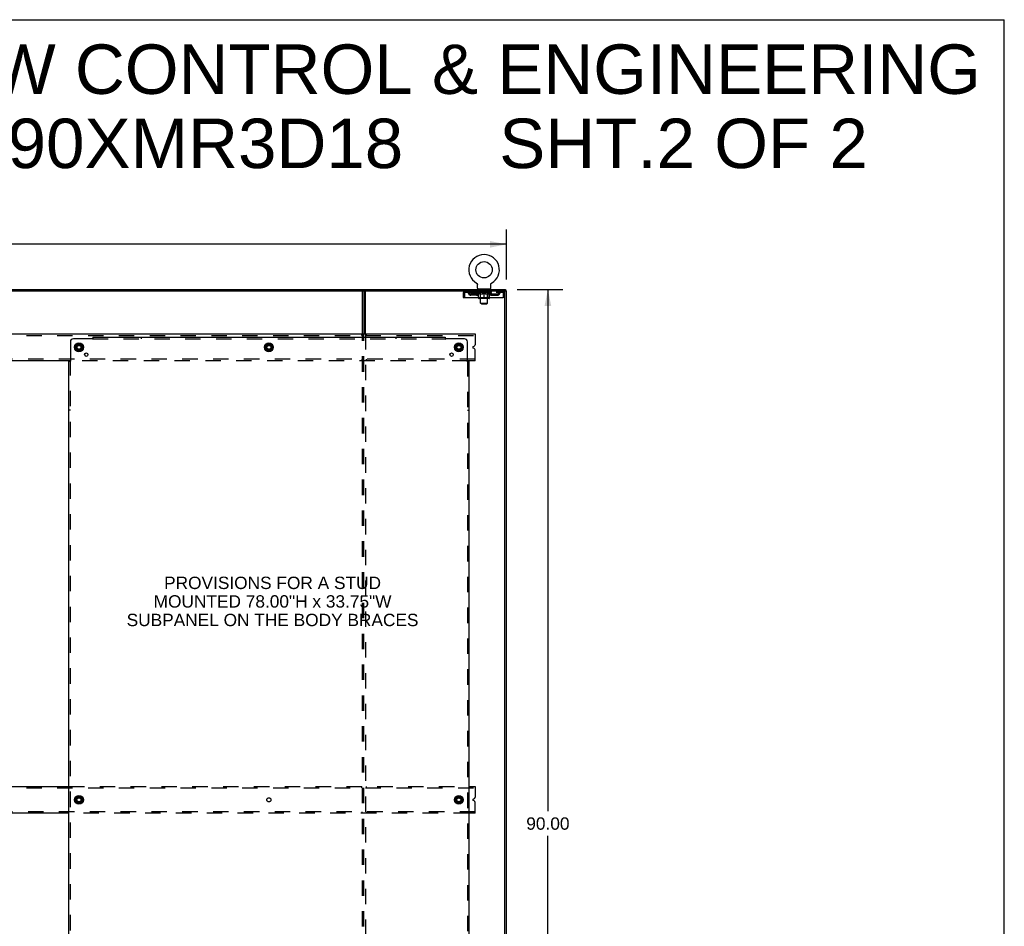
# Model space of a CAD drawing. Header units: inches. Extents: x 0 to 236, y 0 to 153.
# Tile 14 of 14: x 153 to 236, y 76 to 153. Entities that reach past the tile are written whole.
import ezdxf

# ---------------------------------------------------------------- set-up
doc = ezdxf.new("R2010")
doc.units = ezdxf.units.IN
doc.header["$LTSCALE"] = 12.986111
doc.header["$MEASUREMENT"] = 0
doc.linetypes.add('DOT', pattern=[0.2, 0.1, -0.1])
doc.linetypes.add('HIDDEN', pattern=[0.2, 0.1, -0.1])
doc.layers.get('0').update_dxf_attribs({"linetype": 'CONTINUOUS'})
for name, color, linetype in [('DEFAULT_2', 8, 'HIDDEN'), ('DIMENSIONS', 7, 'CONTINUOUS'), ('SUBPANELS', 7, 'CONTINUOUS')]:
    doc.layers.add(name, color=color, linetype=linetype)
doc.styles.get("Standard").update_dxf_attribs({"font": 'arial.ttf'})
doc.dimstyles.new('DIMSTYLE_1', dxfattribs={"dimtxt": 1.041667, "dimasz": 1.388889, "dimexe": 0.09, "dimexo": 0.07, "dimgap": 0.0375, "dimtad": 0, "dimtih": 1, "dimtoh": 1, "dimzin": 4, "dimdsep": 46, "dimtxsty": 'Standard', "dimblk": '_FILLED', "dimblk1": '_FILLED', "dimblk2": '_FILLED', "dimcen": 0.09, "dimadec": 3, "dimazin": 1, "dimtfac": 1, "dimtdec": 3, "dimtofl": 0, "dimtmove": 0, "dimatfit": 3, "dimldrblk": '_FILLED', "dimfxl": 0, "dimtolj": 1, "dimtzin": 4, "dimarcsym": 0})

# ---------------------------------------------------------------- blocks, each defined once
blk = doc.blocks.new('_FILLED')
at = {"color": 0, "linetype": 'ByBlock'}
blk.add_solid([(0, 0), (-1, 0.2), (-1, -0.2)], dxfattribs=at)
blk = doc.blocks.new('*D2')
at = {"layer": 'DIMENSIONS', "color": 2, "linetype": 'Continuous'}
for p, q in [((76.169, 130.894), (76.169, 135.1)), ((194.169, 130.894), (194.169, 135.1)), ((76.169, 133.85), (132.424, 133.85)), ((194.169, 133.85), (137.915, 133.85))]:
    blk.add_line(p, q, dxfattribs=at)
at = {"layer": 'DIMENSIONS', "color": 2, "linetype": 'Continuous', "xscale": 1.3888888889, "yscale": 1.3888888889, "zscale": 1.3888888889, "rotation": 180}
blk.add_blockref('_FILLED', (76.169, 133.85), dxfattribs=at)
at = {"layer": 'DIMENSIONS', "color": 2, "linetype": 'Continuous', "xscale": 1.3888888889, "yscale": 1.3888888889, "zscale": 1.3888888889}
blk.add_blockref('_FILLED', (194.169, 133.85), dxfattribs=at)
at = {"layer": 'DIMENSIONS', "color": 2, "linetype": 'Continuous', "insert": (135.169, 134.371), "char_height": 1.0417, "width": 4.44935, "attachment_point": 2, "line_spacing_factor": 0.9}
blk.add_mtext('118.00', dxfattribs=at)
blk = doc.blocks.new('*D17')
at = {"layer": 'DIMENSIONS', "color": 2, "linetype": 'Continuous'}
for p, q in [((195.079, 130.047), (198.918, 130.047)), ((197.668, 130.047), (197.668, 86.089)), ((197.668, 40.047), (197.668, 84.006)), ((195.079, 40.047), (198.918, 40.047))]:
    blk.add_line(p, q, dxfattribs=at)
at = {"layer": 'DIMENSIONS', "color": 2, "linetype": 'Continuous', "xscale": 1.3888888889, "yscale": 1.3888888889, "zscale": 1.3888888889}
for p, rotation in [((197.668, 130.047), 90), ((197.668, 40.047), 270)]:
    blk.add_blockref('_FILLED', p, dxfattribs=dict(at, rotation=rotation))
at = {"layer": 'DIMENSIONS', "color": 2, "linetype": 'Continuous', "insert": (197.668, 85.568), "char_height": 1.0417, "width": 3.64002, "attachment_point": 2, "line_spacing_factor": 0.9}
blk.add_mtext('90.00', dxfattribs=at)

msp = doc.modelspace()

# ---------------------------------------------------------------- linework, layer by layer
at = {"color": 7, "linetype": 'Continuous'}
for p, q in [((0, 152.778), (236.111, 152.778)), ((236.111, 0), (236.111, 152.778)), ((191.659, 130.585), (191.659, 130.585)), ((191.659, 130.585), (191.664, 130.583)), ((191.662, 130.584), (191.66, 130.585)), ((191.664, 130.583), (191.668, 130.58)), ((191.668, 130.58), (191.672, 130.577)), ((191.672, 130.577), (191.676, 130.574)), ((191.676, 130.574), (191.68, 130.571)), ((191.68, 130.571), (191.684, 130.568)), ((191.684, 130.568), (191.688, 130.564)), ((191.687, 130.564), (191.691, 130.561)), ((191.691, 130.561), (191.695, 130.557)), ((191.695, 130.557), (191.698, 130.553)), ((191.698, 130.553), (191.701, 130.549)), ((191.701, 130.549), (191.704, 130.545)), ((191.704, 130.545), (191.707, 130.541)), ((191.707, 130.541), (191.71, 130.537)), ((191.71, 130.537), (191.713, 130.532)), ((191.713, 130.533), (191.715, 130.528)), ((191.715, 130.528), (191.717, 130.523)), ((191.717, 130.524), (191.72, 130.519)), ((191.72, 130.519), (191.722, 130.514)), ((191.721, 130.514), (191.723, 130.509)), ((191.723, 130.51), (191.725, 130.505)), ((191.725, 130.505), (191.726, 130.5)), ((191.726, 130.5), (191.728, 130.495)), ((191.728, 130.495), (191.729, 130.49)), ((191.729, 130.49), (191.73, 130.485)), ((191.73, 130.485), (191.731, 130.48)), ((191.731, 130.48), (191.731, 130.475)), ((191.732, 130.465), (191.732, 130.46)), ((191.732, 130.146), (191.732, 130.46)), ((192.857, 130.47), (192.858, 130.475)), ((192.857, 130.146), (192.857, 130.46)), ((192.858, 130.48), (192.859, 130.485)), ((192.858, 130.475), (192.858, 130.48)), ((192.859, 130.485), (192.86, 130.49)), ((192.86, 130.49), (192.861, 130.495)), ((192.861, 130.495), (192.863, 130.5)), ((192.862, 130.5), (192.864, 130.505)), ((192.864, 130.505), (192.866, 130.51)), ((192.866, 130.509), (192.867, 130.514)), ((192.867, 130.514), (192.869, 130.519)), ((192.869, 130.519), (192.872, 130.524)), ((192.872, 130.523), (192.874, 130.528)), ((192.874, 130.528), (192.876, 130.533)), ((192.876, 130.532), (192.879, 130.537)), ((192.879, 130.537), (192.882, 130.541)), ((192.882, 130.541), (192.885, 130.545)), ((192.885, 130.545), (192.888, 130.549)), ((192.888, 130.549), (192.891, 130.553)), ((192.891, 130.553), (192.894, 130.557)), ((192.894, 130.557), (192.898, 130.561)), ((192.898, 130.561), (192.901, 130.564)), ((192.901, 130.564), (192.905, 130.568)), ((192.905, 130.568), (192.909, 130.571)), ((192.909, 130.571), (192.913, 130.574)), ((192.913, 130.574), (192.917, 130.577)), ((192.917, 130.577), (192.921, 130.58)), ((192.921, 130.58), (192.925, 130.583)), ((192.921, 130.58), (192.922, 130.581)), ((192.925, 130.583), (192.93, 130.585)), ((192.929, 130.585), (192.927, 130.584)), ((76.169, 129.922), (194.169, 129.922)), ((76.232, 130.047), (194.107, 130.047)), ((182.169, 129.922), (182.169, 126.297)), ((182.294, 126.297), (182.294, 129.922)), ((190.544, 129.755), (190.648, 129.755)), ((190.648, 129.755), (190.648, 129.36)), ((192.794, 130.077), (191.794, 130.077)), ((191.794, 130.077), (191.794, 130.047)), ((192.794, 130.077), (192.794, 130.047)), ((194.044, 129.755), (193.94, 129.755)), ((193.94, 129.36), (193.94, 129.755)), ((194.044, 40.172), (194.044, 129.922)), ((194.107, 130.047), (194.107, 129.922)), ((194.169, 40.172), (194.169, 129.922)), ((190.544, 129.36), (190.648, 129.36)), ((191.831, 129.318), (191.831, 129.36)), ((192.721, 129.281), (191.868, 129.281)), ((191.994, 128.896), (191.994, 129.281)), ((191.994, 128.896), (192.594, 128.896)), ((192.063, 128.827), (191.994, 128.896)), ((192.063, 128.827), (192.525, 128.827)), ((192.294, 129.281), (192.294, 129.36)), ((192.525, 128.827), (192.594, 128.896)), ((192.594, 128.896), (192.594, 129.281)), ((192.758, 129.318), (192.758, 129.36)), ((194.044, 129.36), (193.94, 129.36)), ((78.419, 126.297), (191.544, 126.297)), ((191.544, 126.297), (191.544, 125.384)), ((157.892, 125.327), (157.892, 125.018)), ((157.897, 125.335), (158.164, 125.49)), ((158.174, 125.49), (158.442, 125.335)), ((158.447, 125.327), (158.447, 125.018)), ((173.892, 125.327), (173.892, 125.018)), ((173.897, 125.335), (174.164, 125.49)), ((174.174, 125.49), (174.442, 125.335)), ((174.447, 125.327), (174.447, 125.018)), ((189.892, 125.327), (189.892, 125.018)), ((189.897, 125.335), (190.164, 125.49)), ((190.174, 125.49), (190.442, 125.335)), ((190.447, 125.327), (190.447, 125.018)), ((191.373, 125.23), (191.467, 125.269)), ((158.164, 124.855), (157.897, 125.009)), ((158.442, 125.009), (158.174, 124.855)), ((174.164, 124.855), (173.897, 125.009)), ((174.442, 125.009), (174.174, 124.855)), ((190.164, 124.855), (189.897, 125.009)), ((190.442, 125.009), (190.174, 124.855)), ((191.467, 125.075), (191.373, 125.114)), ((191.544, 124.047), (191.544, 124.96)), ((157.446, 124.047), (150.768, 124.047)), ((191.544, 124.047), (190.893, 124.047)), ((150.888, 88.172), (157.326, 88.172)), ((191.013, 88.172), (191.544, 88.172)), ((191.544, 88.172), (191.544, 87.259)), ((157.892, 87.202), (157.892, 86.893)), ((157.897, 87.21), (158.164, 87.365)), ((158.174, 87.365), (158.442, 87.21)), ((158.447, 87.202), (158.447, 86.893)), ((189.892, 87.202), (189.892, 86.893)), ((189.897, 87.21), (190.164, 87.365)), ((190.174, 87.365), (190.442, 87.21)), ((190.447, 87.202), (190.447, 86.893)), ((191.373, 87.105), (191.467, 87.144)), ((158.164, 86.73), (157.897, 86.884)), ((158.442, 86.884), (158.174, 86.73)), ((190.164, 86.73), (189.897, 86.884)), ((190.442, 86.884), (190.174, 86.73)), ((191.467, 86.95), (191.373, 86.989)), ((191.544, 85.922), (191.544, 86.835)), ((157.326, 85.922), (150.888, 85.922)), ((191.544, 85.922), (191.013, 85.922))]:
    msp.add_line(p, q, dxfattribs=at)
at = {"color": 3, "linetype": 'Continuous'}
for p, q in [((182.044, 126.297), (182.044, 129.922)), ((190.544, 129.755), (190.544, 129.36)), ((190.678, 129.36), (190.678, 129.755)), ((193.91, 129.755), (193.91, 129.36)), ((190.678, 129.36), (193.91, 129.36))]:
    msp.add_line(p, q, dxfattribs=at)
at = {"color": 7, "linetype": 'Continuous'}
for points in [[(191.731, 130.475), (191.732, 130.47), (191.732, 130.465)], [(192.857, 130.46), (192.857, 130.465), (192.857, 130.47)], [(192.857, 130.46), (192.857, 130.465), (192.857, 130.47)]]:
    msp.add_lwpolyline(points, dxfattribs=at)
at = {"color": 3, "linetype": 'Continuous'}
for points in [[(190.678, 129.755), (190.681, 129.774), (190.683, 129.792), (190.686, 129.81), (190.688, 129.828), (190.69, 129.844), (190.693, 129.859), (190.695, 129.873), (190.697, 129.886), (190.7, 129.897), (190.702, 129.906), (190.704, 129.913), (190.707, 129.918), (190.709, 129.921), (190.711, 129.922)], [(193.877, 129.922), (193.88, 129.921), (193.882, 129.918), (193.885, 129.913), (193.887, 129.906), (193.889, 129.897), (193.892, 129.886), (193.894, 129.873), (193.896, 129.859), (193.899, 129.844), (193.901, 129.828), (193.903, 129.81), (193.906, 129.792), (193.908, 129.774), (193.91, 129.755)]]:
    msp.add_lwpolyline(points, dxfattribs=at)
at = {"color": 7, "linetype": 'Continuous'}
for centre, radius in [((192.294, 131.705), 0.688), ((158.169, 125.172), 0.372), ((158.169, 125.172), 0.356), ((158.169, 125.172), 0.204), ((158.169, 125.172), 0.183), ((158.169, 125.172), 0.183), ((174.169, 125.172), 0.372), ((174.169, 125.172), 0.356), ((174.169, 125.172), 0.204), ((174.169, 125.172), 0.183), ((174.169, 125.172), 0.183), ((190.169, 125.172), 0.372), ((190.169, 125.172), 0.356), ((190.169, 125.172), 0.204), ((190.169, 125.172), 0.183), ((190.169, 125.172), 0.183), ((158.169, 87.047), 0.372), ((158.169, 87.047), 0.356), ((158.169, 87.047), 0.204), ((158.169, 87.047), 0.183), ((158.169, 87.047), 0.183), ((190.169, 87.047), 0.372), ((190.169, 87.047), 0.356), ((190.169, 87.047), 0.204), ((190.169, 87.047), 0.183), ((190.169, 87.047), 0.183)]:
    msp.add_circle(centre, radius, dxfattribs=at)
for centre, radius, start, end in [((192.294, 131.705), 1.288, 299.50527, 240.49473), ((190.711, 129.755), 0.063, 114.01843, 180), ((191.801, 130.146), 0.069, 180, 265), ((192.788, 130.146), 0.069, 275, 360), ((193.877, 129.755), 0.063, 0, 65.98157), ((191.868, 129.318), 0.0371, 180, 270), ((192.721, 129.318), 0.0371, 270, 360), ((157.902, 125.327), 0.01, 120.01085, 179.98765), ((158.169, 125.481), 0.01, 60, 119.98732), ((158.437, 125.327), 0.01, 0, 60), ((173.902, 125.327), 0.01, 120.01085, 179.98765), ((174.169, 125.481), 0.01, 60, 119.98732), ((174.437, 125.327), 0.01, 0, 60), ((189.902, 125.327), 0.01, 120.01085, 179.98765), ((190.169, 125.481), 0.01, 60.01171, 120), ((190.437, 125.327), 0.01, 0, 60), ((191.397, 125.172), 0.0625, 112.5, 247.5), ((191.419, 125.384), 0.125, 292.5, 360), ((157.902, 125.018), 0.01, 180.01128, 239.98796), ((158.169, 124.863), 0.01, 240.01171, 300), ((158.437, 125.018), 0.01, 300, 360), ((173.902, 125.018), 0.01, 180.01128, 239.98796), ((174.169, 124.863), 0.01, 240.01171, 300), ((174.437, 125.018), 0.01, 300, 360), ((189.902, 125.018), 0.01, 180.01128, 240), ((190.169, 124.863), 0.01, 240.01171, 300), ((190.437, 125.018), 0.01, 300, 360), ((191.419, 124.96), 0.125, 0, 67.5), ((157.902, 87.202), 0.01, 120.01085, 179.98765), ((158.169, 87.356), 0.01, 60, 119.98732), ((158.437, 87.202), 0.01, 0, 60), ((189.902, 87.202), 0.01, 120.01085, 179.98765), ((190.169, 87.356), 0.01, 60, 119.98732), ((190.437, 87.202), 0.01, 0, 60), ((191.397, 87.047), 0.0625, 112.5, 247.5), ((191.419, 87.259), 0.125, 292.5, 360), ((157.902, 86.893), 0.01, 180.01128, 239.98796), ((158.169, 86.738), 0.01, 240.01171, 300), ((158.437, 86.893), 0.01, 300, 360), ((189.902, 86.893), 0.01, 180.01128, 239.98796), ((190.169, 86.738), 0.01, 240.01171, 300), ((190.437, 86.893), 0.01, 300, 360), ((191.419, 86.835), 0.125, 0, 67.5)]:
    msp.add_arc(centre, radius, start, end, dxfattribs=at)
at = {"color": 3, "linetype": 'Continuous'}
for centre, start, end in [((190.711, 129.755), 90, 180), ((193.877, 129.755), 0, 90)]:
    msp.add_arc(centre, 0.167, start, end, dxfattribs=at)
at = {"layer": 'DEFAULT_2', "color": 8, "linetype": 'HIDDEN'}
for p, q in [((191.667, 130.581), (191.668, 130.58)), ((192.93, 130.585), (192.93, 130.585)), ((190.711, 129.818), (190.711, 129.922)), ((190.711, 129.818), (193.877, 129.818)), ((191.663, 129.671), (191.18, 129.671)), ((191.18, 129.567), (191.18, 129.671)), ((191.663, 129.567), (191.18, 129.567)), ((191.263, 129.922), (191.263, 129.818)), ((191.43, 129.567), (191.43, 129.671)), ((191.661, 129.793), (191.661, 129.839)), ((192.928, 129.793), (191.661, 129.793)), ((191.821, 129.681), (191.661, 129.793)), ((191.671, 129.833), (191.671, 129.839)), ((191.679, 129.829), (191.679, 129.833)), ((191.679, 129.829), (192.909, 129.829)), ((191.688, 129.829), (191.688, 129.833)), ((191.689, 129.829), (191.689, 129.833)), ((191.699, 129.833), (191.699, 129.839)), ((191.716, 129.829), (191.716, 129.833)), ((191.718, 129.829), (191.718, 129.833)), ((191.746, 129.833), (191.746, 129.839)), ((191.761, 129.829), (191.761, 129.833)), ((191.763, 129.829), (191.763, 129.833)), ((191.968, 129.832), (191.766, 129.832)), ((191.809, 129.833), (191.809, 129.839)), ((191.811, 129.829), (191.811, 129.832)), ((191.811, 129.829), (191.811, 129.832)), ((191.814, 129.829), (191.814, 129.832)), ((191.821, 129.681), (191.831, 129.681)), ((191.822, 129.829), (191.822, 129.833)), ((191.822, 129.829), (191.822, 129.832)), ((191.825, 129.829), (191.825, 129.833)), ((191.828, 129.829), (191.828, 129.833)), ((191.831, 129.36), (191.831, 129.724)), ((191.831, 129.723), (191.855, 129.714)), ((191.833, 129.829), (191.833, 129.832)), ((191.847, 129.829), (191.847, 129.832)), ((191.857, 129.818), (191.857, 129.922)), ((191.865, 129.829), (191.865, 129.832)), ((191.866, 129.829), (191.866, 129.835)), ((191.886, 129.829), (191.886, 129.832)), ((191.886, 129.829), (191.886, 129.832)), ((191.887, 129.833), (191.887, 129.839)), ((191.891, 129.922), (191.891, 130.077)), ((191.897, 129.829), (191.897, 129.833)), ((191.901, 129.829), (191.901, 129.833)), ((191.911, 129.829), (191.911, 129.832)), ((191.922, 129.829), (191.922, 129.836)), ((191.929, 129.987), (191.929, 130.067)), ((191.937, 129.829), (191.937, 129.832)), ((191.999, 129.977), (191.939, 129.977)), ((191.94, 129.829), (191.94, 129.832)), ((191.968, 129.829), (191.968, 129.832)), ((192.035, 129.832), (191.973, 129.832)), ((191.973, 129.681), (192.153, 129.681)), ((191.978, 129.833), (191.978, 129.839)), ((191.982, 129.321), (191.982, 129.789)), ((191.985, 129.829), (191.985, 129.833)), ((191.989, 129.829), (191.989, 129.833)), ((191.994, 129.281), (191.994, 129.967)), ((191.995, 129.829), (191.995, 129.838)), ((191.999, 129.829), (191.999, 129.832)), ((192.01, 129.829), (192.01, 129.832)), ((192.035, 129.829), (192.035, 129.832)), ((192.109, 129.832), (192.05, 129.832)), ((192.071, 129.829), (192.071, 129.832)), ((192.078, 129.833), (192.078, 129.839)), ((192.082, 129.829), (192.082, 129.833)), ((192.084, 129.829), (192.084, 129.839)), ((192.087, 129.829), (192.087, 129.833)), ((192.094, 129.829), (192.094, 129.833)), ((192.109, 129.829), (192.109, 129.832)), ((192.19, 129.832), (192.135, 129.832)), ((192.149, 129.829), (192.149, 129.832)), ((192.18, 129.832), (192.258, 129.837)), ((192.185, 129.839), (192.185, 129.839)), ((192.185, 129.833), (192.185, 129.839)), ((192.185, 129.833), (192.185, 129.839)), ((192.185, 129.829), (192.185, 129.833)), ((192.189, 129.829), (192.189, 129.833)), ((192.19, 129.829), (192.19, 129.833)), ((192.19, 129.829), (192.19, 129.832)), ((192.225, 129.832), (192.29, 129.832)), ((192.231, 129.829), (192.231, 129.832)), ((192.236, 129.832), (192.236, 129.836)), ((192.258, 129.832), (192.258, 129.837)), ((192.274, 129.829), (192.274, 129.832)), ((192.292, 129.833), (192.292, 129.833)), ((192.292, 129.829), (192.292, 129.833)), ((192.292, 129.829), (192.292, 129.833)), ((192.294, 129.839), (192.409, 129.832)), ((192.294, 129.833), (192.294, 129.839)), ((192.294, 129.36), (192.294, 129.725)), ((192.297, 129.829), (192.297, 129.833)), ((192.297, 129.829), (192.297, 129.833)), ((192.297, 129.833), (192.297, 129.833)), ((192.315, 129.832), (192.364, 129.832)), ((192.315, 129.829), (192.315, 129.832)), ((192.358, 129.829), (192.358, 129.832)), ((192.399, 129.829), (192.399, 129.833)), ((192.399, 129.832), (192.453, 129.832)), ((192.399, 129.829), (192.399, 129.832)), ((192.4, 129.829), (192.4, 129.833)), ((192.404, 129.839), (192.404, 129.839)), ((192.404, 129.833), (192.404, 129.839)), ((192.404, 129.833), (192.404, 129.839)), ((192.404, 129.829), (192.404, 129.833)), ((192.436, 129.681), (192.616, 129.681)), ((192.44, 129.829), (192.44, 129.832)), ((192.479, 129.829), (192.479, 129.832)), ((192.48, 129.832), (192.539, 129.832)), ((192.495, 129.829), (192.495, 129.833)), ((192.502, 129.829), (192.502, 129.833)), ((192.505, 129.829), (192.505, 129.839)), ((192.507, 129.829), (192.507, 129.833)), ((192.511, 129.833), (192.511, 129.839)), ((192.518, 129.829), (192.518, 129.832)), ((192.554, 129.832), (192.616, 129.832)), ((192.554, 129.829), (192.554, 129.832)), ((192.579, 129.829), (192.579, 129.832)), ((192.589, 129.829), (192.589, 129.832)), ((192.649, 129.977), (192.59, 129.977)), ((192.594, 129.281), (192.594, 129.967)), ((192.594, 129.829), (192.594, 129.838)), ((192.6, 129.829), (192.6, 129.833)), ((192.604, 129.829), (192.604, 129.833)), ((192.607, 129.321), (192.607, 129.789)), ((192.611, 129.833), (192.611, 129.839)), ((192.621, 129.832), (192.823, 129.832)), ((192.621, 129.829), (192.621, 129.832)), ((192.649, 129.829), (192.649, 129.832)), ((192.652, 129.829), (192.652, 129.832)), ((192.659, 129.987), (192.659, 130.067)), ((192.667, 129.829), (192.667, 129.836)), ((192.678, 129.829), (192.678, 129.832)), ((192.688, 129.829), (192.688, 129.833)), ((192.692, 129.829), (192.692, 129.833)), ((192.697, 129.922), (192.697, 130.077)), ((192.702, 129.833), (192.702, 129.839)), ((192.703, 129.829), (192.703, 129.832)), ((192.703, 129.829), (192.703, 129.832)), ((192.723, 129.829), (192.723, 129.835)), ((192.724, 129.829), (192.724, 129.832)), ((192.732, 129.818), (192.732, 129.922)), ((192.742, 129.829), (192.742, 129.832)), ((192.756, 129.829), (192.756, 129.832)), ((192.758, 129.36), (192.758, 129.724)), ((192.758, 129.681), (192.768, 129.681)), ((192.761, 129.829), (192.761, 129.833)), ((192.764, 129.829), (192.764, 129.833)), ((192.767, 129.829), (192.767, 129.833)), ((192.767, 129.829), (192.767, 129.832)), ((192.768, 129.681), (192.928, 129.793)), ((192.774, 129.829), (192.774, 129.832)), ((192.777, 129.829), (192.777, 129.832)), ((192.778, 129.829), (192.778, 129.832)), ((192.78, 129.833), (192.78, 129.839)), ((192.826, 129.829), (192.826, 129.833)), ((192.828, 129.829), (192.828, 129.833)), ((192.843, 129.833), (192.843, 129.839)), ((192.871, 129.829), (192.871, 129.833)), ((192.873, 129.829), (192.873, 129.833)), ((192.89, 129.833), (192.89, 129.839)), ((192.9, 129.829), (192.9, 129.833)), ((192.901, 129.829), (192.901, 129.833)), ((192.909, 129.829), (192.909, 129.833)), ((192.918, 129.833), (192.918, 129.839)), ((192.926, 129.671), (193.409, 129.671)), ((192.926, 129.567), (193.409, 129.567)), ((192.928, 129.793), (192.928, 129.839)), ((193.159, 129.567), (193.159, 129.671)), ((193.326, 129.922), (193.326, 129.818)), ((193.409, 129.567), (193.409, 129.671)), ((193.877, 129.922), (193.877, 129.818)), ((191.982, 129.321), (191.942, 129.281)), ((191.982, 129.321), (192.607, 129.321)), ((191.994, 129.321), (191.982, 129.321)), ((192.607, 129.321), (192.594, 129.321)), ((192.607, 129.321), (192.647, 129.281)), ((78.419, 126.172), (191.544, 126.172)), ((181.982, 126.172), (181.982, 126.297)), ((182.044, 47.797), (182.044, 126.297)), ((182.169, 47.797), (182.169, 126.297)), ((182.294, 126.297), (182.294, 47.797)), ((182.357, 126.297), (182.357, 126.172)), ((191.544, 124.172), (78.419, 124.172)), ((190.893, 124.047), (157.446, 124.047)), ((181.982, 124.172), (181.982, 124.047)), ((182.357, 124.172), (182.357, 124.047)), ((78.419, 88.047), (191.544, 88.047)), ((157.326, 88.172), (191.013, 88.172)), ((181.982, 88.047), (181.982, 88.172)), ((182.357, 88.172), (182.357, 88.047)), ((191.544, 86.047), (78.419, 86.047)), ((191.013, 85.922), (157.326, 85.922)), ((181.982, 86.047), (181.982, 85.922)), ((182.357, 86.047), (182.357, 85.922))]:
    msp.add_line(p, q, dxfattribs=at)
for points in [[(190.678, 129.755), (190.681, 129.762), (190.683, 129.769), (190.686, 129.776), (190.688, 129.783), (190.69, 129.789), (190.693, 129.795), (190.695, 129.8), (190.697, 129.804), (190.7, 129.809), (190.702, 129.812), (190.704, 129.815), (190.707, 129.817), (190.709, 129.818), (190.711, 129.818)], [(191.981, 129.681), (191.956, 129.686), (191.931, 129.691), (191.907, 129.698), (191.882, 129.706), (191.857, 129.714), (191.831, 129.724)], [(191.855, 129.714), (191.88, 129.705), (191.903, 129.698), (191.927, 129.691), (191.95, 129.686), (191.973, 129.681)], [(192.294, 129.725), (192.268, 129.715), (192.243, 129.706), (192.218, 129.698), (192.193, 129.691), (192.168, 129.685), (192.143, 129.681)], [(192.153, 129.681), (192.176, 129.686), (192.2, 129.691), (192.223, 129.698), (192.247, 129.705), (192.27, 129.714), (192.294, 129.723)], [(192.445, 129.681), (192.421, 129.686), (192.396, 129.691), (192.371, 129.698), (192.346, 129.706), (192.32, 129.715), (192.294, 129.725)], [(192.294, 129.723), (192.319, 129.714), (192.343, 129.705), (192.366, 129.698), (192.39, 129.691), (192.413, 129.686), (192.436, 129.681)], [(192.758, 129.724), (192.732, 129.714), (192.707, 129.705), (192.682, 129.698), (192.657, 129.691), (192.633, 129.685), (192.608, 129.681)], [(192.616, 129.681), (192.639, 129.686), (192.663, 129.691), (192.686, 129.698), (192.71, 129.705)], [(192.71, 129.705), (192.734, 129.714), (192.758, 129.723)], [(193.877, 129.818), (193.88, 129.818), (193.882, 129.817), (193.885, 129.815), (193.887, 129.812), (193.889, 129.809), (193.892, 129.804), (193.894, 129.8), (193.896, 129.795), (193.899, 129.789), (193.901, 129.783), (193.903, 129.776), (193.906, 129.769), (193.908, 129.762), (193.91, 129.755)]]:
    msp.add_lwpolyline(points, dxfattribs=at)
for centre, radius in [((158.169, 125.172), 0.318), ((158.169, 125.172), 0.166), ((174.169, 125.172), 0.318), ((174.169, 125.172), 0.166), ((190.169, 125.172), 0.318), ((190.169, 125.172), 0.166), ((158.169, 87.047), 0.318), ((158.169, 87.047), 0.166), ((190.169, 87.047), 0.318), ((190.169, 87.047), 0.166)]:
    msp.add_circle(centre, radius, dxfattribs=at)
at = {"layer": 'DEFAULT_2', "color": 8, "linetype": 'DOT'}
for centre in [(158.169, 125.172), (174.169, 125.172), (190.169, 125.172), (158.169, 87.047), (174.169, 87.047), (190.169, 87.047)]:
    msp.add_circle(centre, 0.17, dxfattribs=at)
at = {"layer": 'DEFAULT_2', "color": 8, "linetype": 'HIDDEN'}
for centre, radius, start, end in [((190.711, 129.755), 0.063, 90, 114.01843), ((190.891, 129.755), 0.167, 8.07163, 90), ((190.891, 129.756), 0.0625, 7.98631, 90), ((191.18, 129.796), 0.229, 187.98631, 270), ((191.18, 129.796), 0.125, 188.07163, 270), ((191.663, 129.796), 0.125, 270, 351.92837), ((191.663, 129.796), 0.229, 270, 352.01369), ((191.952, 129.755), 0.167, 90, 171.92837), ((191.801, 130.146), 0.069, 265, 270), ((191.952, 129.756), 0.0625, 90, 172.01369), ((191.919, 130.067), 0.01, 0, 90), ((191.939, 129.987), 0.01, 180, 270), ((191.942, 129.789), 0.0398, 0, 90), ((191.984, 129.967), 0.01, 0, 90), ((192.604, 129.967), 0.01, 90, 180), ((192.647, 129.789), 0.0398, 90, 180), ((192.637, 129.755), 0.167, 8.07163, 90), ((192.637, 129.756), 0.0625, 7.98631, 90), ((192.649, 129.987), 0.01, 270, 360), ((192.669, 130.067), 0.01, 90, 180), ((192.926, 129.796), 0.229, 187.98631, 270), ((192.788, 130.146), 0.069, 270, 275), ((192.926, 129.796), 0.125, 188.07163, 270), ((193.409, 129.796), 0.125, 270, 351.92837), ((193.409, 129.796), 0.229, 270, 352.01369), ((193.698, 129.755), 0.167, 90, 171.92837), ((193.698, 129.756), 0.0625, 90, 172.01369), ((193.877, 129.755), 0.063, 65.98157, 90)]:
    msp.add_arc(centre, radius, start, end, dxfattribs=at)
for centre, major_axis, ratio, start_param, end_param in [((192.294, 129.839), (0.633, 0.007), 0.05963, 2.96643, 3.140963), ((191.641, 129.827), (0.198, 0), 0.060556, 0.430652, 1.470503), ((192.294, 129.839), (0.633, 0), 0.060556, -3.141593, -2.96706), ((191.641, 129.821), (0.198, 0.002), 0.05963, 1.376596, 1.469874), ((192.294, 129.839), (0.633, 0.013), 0.05688, 2.791345, 2.965878), ((191.617, 129.827), (0.198, 0.002), 0.05963, 0.25549, 1.295341), ((191.686, 129.827), (0.198, -0.002), 0.05963, 0.605815, 1.645666), ((192.294, 129.839), (0.633, -0.007), 0.05963, -2.96643, -2.791898), ((191.686, 129.821), (0.198, 0), 0.060556, 1.551758, 1.645036), ((191.617, 129.821), (0.198, 0.004), 0.05688, 1.20151, 1.294789), ((191.687, 129.823), (0.164, 0.002), 0.05963, 1.065228, 1.614276), ((191.667, 129.823), (0.164, 0.003), 0.05688, 0.890143, 1.43919), ((191.725, 129.823), (0.164, 0), 0.060556, 1.240391, 1.789438), ((192.294, 129.839), (0.633, 0.019), 0.052395, 2.616403, 2.790936), ((191.613, 129.827), (0.198, 0.004), 0.05688, 0.080405, 1.120256), ((191.748, 129.827), (0.198, -0.004), 0.05688, 0.7809, 1.820751), ((192.294, 129.839), (0.633, -0.013), 0.05688, -2.791345, -2.616812), ((191.748, 129.821), (0.198, -0.002), 0.05963, 1.72692, 1.820198), ((191.613, 129.821), (0.198, 0.006), 0.052395, 1.026568, 1.119847), ((191.666, 129.823), (0.164, 0.005), 0.052395, 0.715201, 1.264248), ((191.78, 129.823), (0.164, -0.002), 0.05963, 1.415553, 1.9646), ((192.294, 129.839), (0.633, 0.025), 0.046319, 2.441654, 2.616187), ((191.827, 129.827), (0.198, -0.006), 0.052395, 0.955842, 1.995693), ((191.63, 129.827), (0.198, 0.006), 0.052395, -0.094537, 0.945314), ((192.294, 129.839), (0.633, -0.019), 0.052395, -2.616403, -2.44187), ((191.827, 129.821), (0.198, -0.004), 0.05688, 1.902006, 1.995284), ((191.63, 129.821), (0.198, 0.008), 0.046319, 0.851819, 0.945098), ((191.685, 129.823), (0.164, 0.006), 0.046319, 0.540452, 1.089499), ((191.852, 129.823), (0.164, -0.003), 0.05688, 1.590638, 2.139686), ((192.294, 129.839), (0.633, 0.029), 0.038841, 2.267123, 2.441656), ((191.921, 129.827), (0.198, -0.008), 0.046319, 1.130591, 2.170442), ((192.294, 129.839), (0.633, -0.025), 0.046319, -2.441654, -2.267121), ((191.667, 129.827), (0.198, 0.008), 0.046319, -0.269286, 0.770565), ((191.921, 129.821), (0.198, -0.006), 0.052395, 2.076947, 2.170226), ((191.667, 129.821), (0.198, 0.009), 0.038841, 0.677289, 0.770567), ((191.722, 129.823), (0.164, 0.008), 0.038841, 0.365921, 0.914969), ((191.936, 129.823), (0.164, -0.005), 0.052395, 1.76558, 2.314627), ((192.294, 129.839), (0.633, 0.033), 0.030195, 2.09281, 2.267343), ((192.026, 129.827), (0.198, -0.009), 0.038841, 1.305122, 2.344973), ((192.294, 129.839), (0.633, -0.029), 0.038841, -2.267123, -2.092591), ((191.724, 129.827), (0.198, 0.009), 0.038841, -0.443817, 0.596034), ((192.026, 129.821), (0.198, -0.008), 0.046319, 2.251696, 2.344975), ((191.724, 129.821), (0.198, 0.01), 0.030195, 0.502975, 0.596254), ((191.776, 129.823), (0.164, 0.009), 0.030195, 0.191608, 0.740655), ((192.032, 129.823), (0.164, -0.006), 0.046319, 1.940329, 2.489376), ((191.797, 129.827), (0.198, 0.01), 0.030195, 5.665055, 6.704906), ((192.294, 129.839), (0.633, 0.036), 0.020645, 8.201872, 8.376405), ((192.139, 129.827), (0.198, -0.01), 0.030195, 1.479435, 2.519286), ((192.294, 129.839), (0.633, -0.033), 0.030195, -2.09281, -1.918277), ((192.139, 129.821), (0.198, -0.009), 0.038841, 2.426227, 2.519505), ((191.797, 129.821), (0.198, 0.011), 0.020645, 0.328852, 0.422131), ((191.846, 129.823), (0.164, 0.009), 0.020645, 6.30067, 6.849717), ((192.135, 129.823), (0.164, -0.008), 0.038841, 2.11486, 2.663907), ((191.886, 129.827), (0.198, 0.011), 0.020645, -0.792253, 0.247598), ((192.294, 129.839), (0.633, 0.038), 0.010478, 1.744704, 1.919237), ((192.256, 129.827), (0.198, -0.011), 0.020645, 1.653558, 2.693409), ((192.294, 129.839), (0.633, -0.036), 0.020645, -1.918687, -1.744154), ((192.256, 129.821), (0.198, -0.01), 0.030195, 2.60054, 2.693819), ((191.886, 129.821), (0.198, 0.012), 0.010478, 0.154869, 0.248148), ((191.93, 129.823), (0.164, 0.01), 0.010478, 6.126688, 6.675735), ((192.243, 129.823), (0.164, -0.009), 0.030195, 2.289173, 2.83822), ((191.987, 129.827), (0.198, 0.012), 0.010478, -0.966236, -0.000846), ((192.375, 129.827), (0.198, -0.012), 0.010478, 1.827541, 2.867392), ((192.294, 129.839), (0.633, -0.038), 0.010478, -1.744704, -1.570171), ((192.375, 129.821), (0.198, -0.011), 0.020645, 2.774664, 2.867942), ((192.353, 129.823), (0.164, -0.009), 0.020645, 2.463296, 3.012344), ((192.214, 129.827), (0.198, 0.012), 0.010478, 0.274201, 1.314052), ((192.128, 129.823), (0.164, 0.01), 0.010478, -0.000298, 0.504314), ((192.097, 129.821), (0.198, 0.012), 0.010478, 0.192946, 0.399283), ((192.294, 129.839), (0.633, 0.038), 0.010478, -1.578586, -1.396888), ((192.492, 129.821), (0.198, -0.012), 0.010478, 2.948646, 3.041925), ((192.461, 129.823), (0.164, -0.01), 0.010478, 2.637279, 3.142076), ((192.333, 129.827), (0.198, 0.011), 0.020645, 0.448184, 1.488034), ((192.236, 129.823), (0.164, 0.009), 0.020645, 0.129249, 0.678296), ((192.214, 129.821), (0.198, 0.011), 0.020645, 0.273651, 0.366929), ((192.294, 129.839), (0.633, 0.036), 0.020645, -1.397439, -1.222906), ((192.602, 129.827), (0.198, -0.012), 0.010478, -3.140747, -2.175357), ((192.294, 129.839), (0.633, -0.038), 0.010478, 1.222355, 1.396888), ((192.45, 129.827), (0.198, 0.01), 0.030195, 0.622307, 1.662158), ((192.346, 129.823), (0.164, 0.009), 0.030195, 0.303372, 0.852419), ((192.659, 129.823), (0.164, -0.01), 0.010478, 2.749043, 3.29809), ((192.703, 129.827), (0.198, -0.011), 0.020645, 2.893995, 3.933846), ((192.333, 129.821), (0.198, 0.01), 0.030195, 0.447774, 0.541052), ((192.703, 129.821), (0.198, -0.012), 0.010478, 2.893445, 2.986723), ((192.294, 129.839), (0.633, 0.033), 0.030195, -1.223315, -1.048783), ((192.294, 129.839), (0.633, -0.036), 0.020645, 1.048373, 1.222906), ((192.563, 129.827), (0.198, 0.009), 0.038841, 0.79662, 1.836471), ((192.454, 129.823), (0.164, 0.008), 0.038841, 0.477686, 1.026733), ((192.743, 129.823), (0.164, -0.009), 0.020645, 2.57506, 3.124108), ((192.792, 129.827), (0.198, -0.01), 0.030195, 2.719872, 3.759723), ((192.668, 129.827), (0.198, 0.008), 0.046319, 0.971151, 2.011002), ((192.45, 129.821), (0.198, 0.009), 0.038841, 0.622087, 0.715366), ((192.792, 129.821), (0.198, -0.011), 0.020645, 2.719462, 2.812741), ((192.294, 129.839), (0.633, 0.029), 0.038841, -1.049002, -0.874469), ((192.294, 129.839), (0.633, -0.033), 0.030195, 0.87425, 1.048783), ((192.557, 129.823), (0.164, 0.006), 0.046319, 0.652216, 1.201263), ((192.762, 129.827), (0.198, 0.006), 0.052395, 1.1459, 2.185751), ((192.813, 129.823), (0.164, -0.009), 0.030195, 2.400937, 2.949985), ((192.865, 129.827), (0.198, -0.009), 0.038841, 2.545558, 3.585409), ((192.653, 129.823), (0.164, 0.005), 0.052395, 0.826965, 1.376012), ((192.563, 129.821), (0.198, 0.008), 0.046319, 0.796618, 0.889896), ((192.865, 129.821), (0.198, -0.01), 0.030195, 2.545339, 2.638617), ((192.841, 129.827), (0.198, 0.004), 0.05688, 1.320842, 2.360692), ((192.294, 129.839), (0.633, 0.025), 0.046319, -0.874471, -0.699939), ((192.294, 129.839), (0.633, -0.029), 0.038841, 0.699936, 0.874469), ((192.922, 129.827), (0.198, -0.008), 0.046319, 2.371028, 3.410879), ((192.867, 129.823), (0.164, -0.008), 0.038841, 2.226624, 2.775671), ((192.903, 129.827), (0.198, 0.002), 0.05963, 1.495927, 2.535778), ((192.737, 129.823), (0.164, 0.003), 0.05688, 1.001907, 1.550954), ((192.959, 129.827), (0.198, -0.006), 0.052395, 2.196279, 3.23613), ((192.904, 129.823), (0.164, -0.006), 0.046319, 2.052093, 2.601141), ((192.668, 129.821), (0.198, 0.006), 0.052395, 0.971367, 1.064645), ((192.922, 129.821), (0.198, -0.009), 0.038841, 2.371026, 2.464304), ((192.948, 129.827), (0.198, 0), 0.060556, 1.671089, 2.71094), ((192.976, 129.827), (0.198, -0.004), 0.05688, 2.021337, 3.061188), ((192.294, 129.839), (0.633, 0.019), 0.052395, -0.699723, -0.52519), ((192.294, 129.839), (0.633, -0.025), 0.046319, 0.525406, 0.699939), ((192.972, 129.827), (0.198, -0.002), 0.05963, 1.846251, 2.886102), ((192.809, 129.823), (0.164, 0.002), 0.05963, 1.176993, 1.72604), ((192.923, 129.823), (0.164, -0.005), 0.052395, 1.877344, 2.426392), ((192.864, 129.823), (0.164, 0), 0.060556, 1.352155, 1.901202), ((192.922, 129.823), (0.164, -0.003), 0.05688, 1.702402, 2.25145), ((192.902, 129.823), (0.164, -0.002), 0.05963, 1.527317, 2.076364), ((192.762, 129.821), (0.198, 0.004), 0.05688, 1.146309, 1.239587), ((192.959, 129.821), (0.198, -0.008), 0.046319, 2.196495, 2.289773), ((192.294, 129.839), (0.633, 0.013), 0.05688, -0.524781, -0.350248), ((192.294, 129.839), (0.633, -0.019), 0.052395, 0.350657, 0.52519), ((192.841, 129.821), (0.198, 0.002), 0.05963, 1.321394, 1.414673), ((192.976, 129.821), (0.198, -0.006), 0.052395, 2.021746, 2.115024), ((192.294, 129.839), (0.633, 0.007), 0.05963, -0.349695, -0.175162), ((192.294, 129.839), (0.633, -0.013), 0.05688, 0.175715, 0.350248), ((192.903, 129.821), (0.198, 0), 0.060556, 1.496556, 1.589835), ((192.972, 129.821), (0.198, -0.004), 0.05688, 1.846804, 1.940083), ((192.948, 129.821), (0.198, -0.002), 0.05963, 1.671719, 1.764997), ((192.294, 129.839), (0.633, 0), 0.060556, -0.174533, 0), ((192.294, 129.839), (0.633, -0.007), 0.05963, 0.000629, 0.175162)]:
    msp.add_ellipse(centre, major_axis=major_axis, ratio=ratio, start_param=start_param, end_param=end_param, dxfattribs=at)
at = {"layer": 'SUBPANELS', "color": 3, "linetype": 'Continuous'}
for p, q in [((157.451, 125.641), (157.451, 124.051)), ((159.29, 125.891), (157.701, 125.891)), ((159.309, 125.91), (159.302, 125.903)), ((159.326, 126.016), (159.326, 125.93)), ((159.326, 126.016), (189.013, 126.016)), ((189.013, 126.016), (189.013, 125.93)), ((190.638, 125.891), (189.049, 125.891)), ((190.888, 124.051), (190.888, 125.641)), ((157.326, 50.078), (157.326, 124.016)), ((157.326, 124.016), (157.412, 124.016)), ((190.907, 124.033), (190.901, 124.039)), ((191.013, 124.016), (190.927, 124.016)), ((191.013, 124.016), (191.013, 50.078))]:
    msp.add_line(p, q, dxfattribs=at)
at = {"layer": 'SUBPANELS', "color": 8, "linetype": 'HIDDEN'}
for p, q in [((159.326, 125.93), (159.326, 125.85)), ((159.326, 125.891), (189.013, 125.891)), ((163.451, 125.891), (163.451, 126.016)), ((184.888, 125.891), (184.888, 126.016)), ((189.013, 125.93), (189.013, 125.85)), ((157.412, 124.016), (157.492, 124.016)), ((157.451, 50.078), (157.451, 124.016)), ((190.847, 124.016), (190.927, 124.016)), ((190.888, 124.016), (190.888, 50.078)), ((157.451, 119.891), (157.326, 119.891)), ((190.888, 119.891), (191.013, 119.891))]:
    msp.add_line(p, q, dxfattribs=at)
at = {"layer": 'SUBPANELS', "color": 3, "linetype": 'Continuous'}
for points in [[(159.302, 125.903), (159.3, 125.901), (159.298, 125.9), (159.297, 125.898), (159.295, 125.896), (159.293, 125.894), (159.292, 125.892), (159.29, 125.891)], [(159.326, 125.93), (159.324, 125.927), (159.323, 125.925), (159.321, 125.923), (159.319, 125.921), (159.318, 125.919), (159.316, 125.918), (159.315, 125.916), (159.313, 125.914), (159.312, 125.913), (159.31, 125.911), (159.309, 125.91)], [(189.013, 125.93), (189.015, 125.927), (189.016, 125.925), (189.018, 125.923), (189.02, 125.921), (189.021, 125.919), (189.023, 125.918), (189.024, 125.916), (189.026, 125.914), (189.027, 125.913), (189.029, 125.911), (189.03, 125.91)], [(189.03, 125.91), (189.037, 125.903), (189.039, 125.901), (189.04, 125.9), (189.042, 125.898), (189.044, 125.896), (189.046, 125.894), (189.047, 125.892), (189.049, 125.891)], [(157.412, 124.016), (157.414, 124.018), (157.417, 124.019), (157.419, 124.021), (157.42, 124.022), (157.422, 124.024), (157.424, 124.025), (157.426, 124.027), (157.427, 124.028), (157.429, 124.03), (157.431, 124.031), (157.432, 124.033)], [(157.432, 124.033), (157.438, 124.039), (157.44, 124.041), (157.442, 124.043), (157.444, 124.045), (157.446, 124.047), (157.448, 124.048), (157.449, 124.05), (157.451, 124.051)], [(190.901, 124.039), (190.899, 124.041), (190.897, 124.043), (190.895, 124.045), (190.893, 124.047), (190.891, 124.048), (190.89, 124.05), (190.888, 124.051)], [(190.927, 124.016), (190.925, 124.018), (190.922, 124.019), (190.92, 124.021), (190.918, 124.022), (190.917, 124.024), (190.915, 124.025), (190.913, 124.027), (190.912, 124.028), (190.91, 124.03), (190.908, 124.031), (190.907, 124.033)]]:
    msp.add_lwpolyline(points, dxfattribs=at)
at = {"layer": 'SUBPANELS', "color": 8, "linetype": 'HIDDEN'}
for points in [[(159.303, 125.872), (159.301, 125.876), (159.299, 125.879), (159.298, 125.881), (159.296, 125.883), (159.295, 125.885), (159.293, 125.887), (159.292, 125.889), (159.29, 125.891)], [(159.326, 125.85), (159.324, 125.851), (159.322, 125.852), (159.321, 125.852), (159.319, 125.853), (159.317, 125.854), (159.316, 125.856), (159.314, 125.857), (159.313, 125.858), (159.311, 125.86), (159.31, 125.862), (159.309, 125.864), (159.307, 125.865), (159.306, 125.867), (159.305, 125.869), (159.303, 125.872)], [(189.013, 125.85), (189.015, 125.851), (189.017, 125.852), (189.018, 125.852), (189.02, 125.853), (189.022, 125.854), (189.023, 125.856), (189.025, 125.857), (189.026, 125.858), (189.028, 125.86), (189.029, 125.862), (189.03, 125.864), (189.032, 125.865), (189.033, 125.867), (189.034, 125.869), (189.036, 125.872), (189.038, 125.876)], [(189.038, 125.876), (189.04, 125.879), (189.041, 125.881), (189.043, 125.883), (189.044, 125.885), (189.046, 125.887), (189.047, 125.889), (189.049, 125.891)], [(157.465, 124.041), (157.463, 124.043), (157.461, 124.044), (157.458, 124.046), (157.456, 124.047), (157.454, 124.048), (157.452, 124.05), (157.451, 124.051)], [(157.492, 124.016), (157.491, 124.018), (157.49, 124.019), (157.489, 124.021), (157.488, 124.023), (157.487, 124.024), (157.486, 124.026), (157.485, 124.027), (157.483, 124.029), (157.482, 124.03), (157.48, 124.032), (157.478, 124.033), (157.476, 124.034), (157.474, 124.036), (157.472, 124.037), (157.47, 124.038), (157.465, 124.041)], [(190.847, 124.016), (190.848, 124.018), (190.849, 124.019), (190.85, 124.021), (190.851, 124.023), (190.852, 124.024), (190.853, 124.026), (190.854, 124.027), (190.856, 124.029), (190.857, 124.03), (190.859, 124.032), (190.861, 124.033), (190.863, 124.034), (190.865, 124.036), (190.867, 124.037), (190.869, 124.038)], [(190.869, 124.038), (190.873, 124.041), (190.876, 124.043), (190.878, 124.044), (190.88, 124.046), (190.883, 124.047), (190.885, 124.048), (190.887, 124.05), (190.888, 124.051)]]:
    msp.add_lwpolyline(points, dxfattribs=at)
for centre in [(158.169, 125.172), (174.169, 125.172), (190.169, 125.172), (158.169, 87.047), (190.169, 87.047)]:
    msp.add_circle(centre, 0.25, dxfattribs=at)
at = {"layer": 'SUBPANELS', "color": 3, "linetype": 'Continuous'}
for centre in [(158.788, 124.554), (189.551, 124.554)]:
    msp.add_circle(centre, 0.141, dxfattribs=at)
for centre, start, end in [((157.701, 125.641), 90, 180), ((190.638, 125.641), 0, 90)]:
    msp.add_arc(centre, 0.25, start, end, dxfattribs=at)

# ---------------------------------------------------------------- texts
at = {"layer": 'DIMENSIONS', "color": 2, "linetype": 'Continuous', "attachment_point": 2, "line_spacing_factor": 0.9}
for s, insert, char_height, width in [('SAGINAW CONTROL & ENGINEERING\\PSCE-90XMR3D18     SHT.2 OF 2', (181.435, 150.692), 4.16667, 105.23544), ('PROVISIONS FOR A STUD\\PMOUNTED 78.00"H x 33.75"W\\PSUBPANEL ON THE BODY BRACES', (174.477, 105.848), 1.04167, 24.53144)]:
    msp.add_mtext(s, dxfattribs=dict(at, insert=insert, char_height=char_height, width=width))

# ---------------------------------------------------------------- dimensions: what is measured, and where the dimension line sits
at = {"layer": 'DIMENSIONS', "color": 2, "linetype": 'Continuous'}
dim = msp.add_linear_dim(base=(194.169, 133.85), p1=(76.169, 130.824), p2=(194.169, 130.824), dimstyle='DIMSTYLE_1', dxfattribs=at)
dim.commit()
dim.dimension.update_dxf_attribs({"geometry": '*D2', "text_midpoint": (135.213, 133.844), "dimtype": 160})
dim = msp.add_linear_dim(base=(197.668, 40.047), p1=(195.009, 130.047), p2=(195.009, 40.047), angle=270, dimstyle='DIMSTYLE_1', dxfattribs=at)
dim.commit()
dim.dimension.update_dxf_attribs({"geometry": '*D17', "text_midpoint": (197.663, 85.041), "dimtype": 160})

doc.saveas('drawing.dxf')
